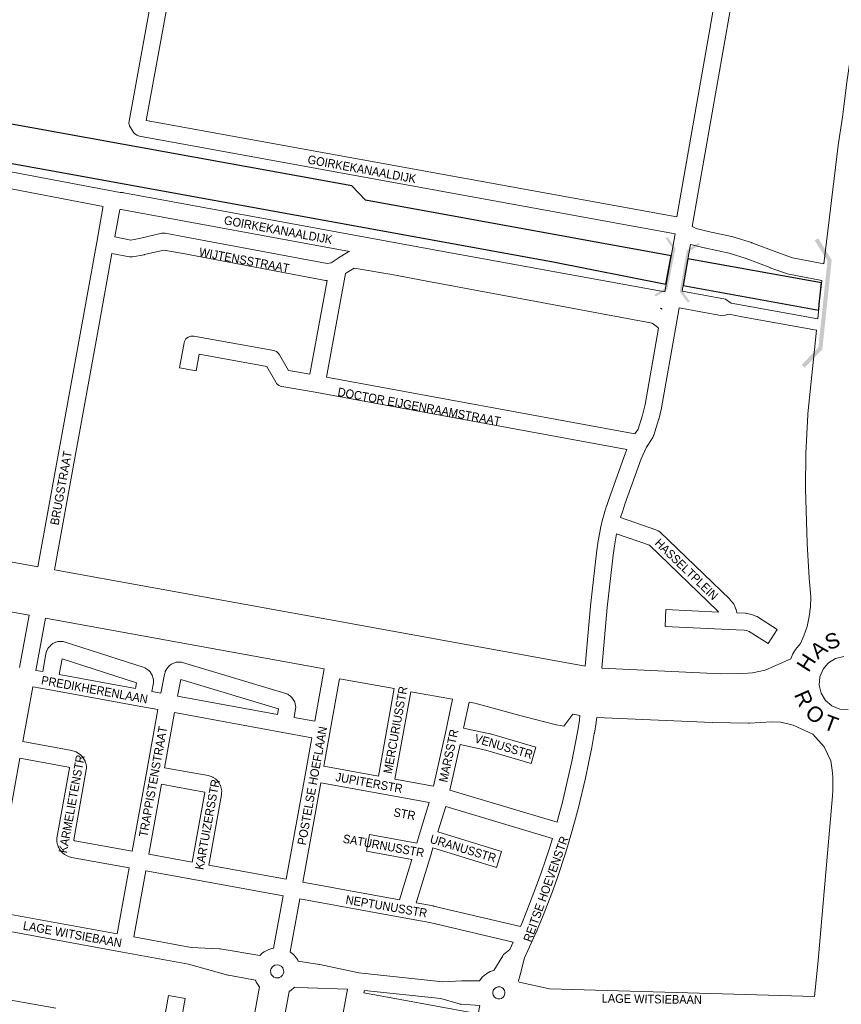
# Model space of a CAD drawing. Header units: metres. Extents: x 123817 to 142006, y 393105 to 406084.
# Tile 84 of 138: x 132020 to 132752, y 398279 to 399156. Entities that reach past the tile are written whole.
import ezdxf
from ezdxf.enums import TextEntityAlignment as Align

# ---------------------------------------------------------------- set-up
doc = ezdxf.new("R2010")
doc.units = ezdxf.units.M
doc.header["$MEASUREMENT"] = 0
doc.styles.add('Style-Arial', font='arial.ttf')

# ---------------------------------------------------------------- blocks, each defined once
blk = doc.blocks.new('gg0-viaduct_97')
at = {"linetype": 'Continuous', "lineweight": 0}
blk.add_hatch(color=7, dxfattribs=at).paths.add_polyline_path([(-55.76, -16.89), (-58, -14), (-40, 0), (40, 0), (58, -14), (55.76, -16.89), (38.75, -3.66), (-38.75, -3.66)])
blk = doc.blocks.new('gg0-viaduct_99')
at = {"linetype": 'Continuous', "lineweight": 0}
blk.add_hatch(color=7, dxfattribs=at).paths.add_polyline_path([(-55.8, -16.9), (-58, -14), (-40, 0), (40, 0), (58, -14), (55.8, -16.9), (38.7, -3.7), (-38.7, -3.7)])
blk = doc.blocks.new('gg0-viaduct_100')
at = {"linetype": 'Continuous', "lineweight": 0}
blk.add_hatch(color=7, dxfattribs=at).paths.add_polyline_path([(-55.8, -16.9), (-58, -14), (-40, 0), (40, 0), (58, -14), (55.8, -16.9), (38.7, -3.7), (-38.7, -3.7)])

msp = doc.modelspace()

# ---------------------------------------------------------------- linework, layer by layer
at = {"color": 9, "linetype": 'Continuous', "lineweight": 0, "flags": 128}
for points in [[(132736.01, 398938.66), (132708.29, 398943.88), (132694.22, 398948.92), (132672.15, 398957.37), (132671.68, 398957.54), (132656.11, 398962.35), (132655.48, 398962.52), (132633.13, 398967.35), (132622.38, 398969.96), (132620.39, 398971.19), (132620.2, 398971.3), (132618.9, 398971.79), (132658.34, 399196.42), (132658.34, 399196.43), (132658.34, 399196.43), (132684.71, 399347.73), (132711.58, 399496.34)], [(132109.75, 399002.11), (132111.94, 399001.95), (132112.71, 399001.86), (132112.76, 399001.85), (132389.23, 398950.94), (132594.65, 398913.68), (132603.75, 398965.36), (132126.76, 399052.1), (132124.35, 399052.99), (132122.35, 399054.66), (132121.93, 399055.22), (132118.72, 399059.87), (132117.84, 399061.57), (132117.39, 399064.13), (132117.63, 399065.5), (132117.51, 399065.48), (132156.62, 399279.72)], [(132605.17, 398980.35), (132132.9, 399066.23), (132171.37, 399277.04), (132367.31, 399241.37), (132367.32, 399241.37), (132367.32, 399241.37), (132642.27, 399191.67), (132605.17, 398980.35)], [(132036.35, 398668.93), (132075.76, 398885.73), (132088.7, 398957.89), (132088.7, 398957.89), (132088.7, 398957.89), (132094.18, 398988.44), (132094.31, 398989.03), (132094.49, 398989.73)], [(132104.77, 398962.53), (132108.89, 398985.5), (132109.02, 398985.99), (132109.42, 398986.53), (132110.04, 398986.98), (132110.16, 398987.04), (132110.46, 398987.02), (132313.7, 398949.59)], [(132734.3, 398923.72), (132704.93, 398929.25), (132703.79, 398929.56), (132689.09, 398934.83), (132688.93, 398934.88), (132667.02, 398943.28), (132651.99, 398947.92), (132629.87, 398952.71), (132629.68, 398952.75), (132617.68, 398955.67), (132617.3, 398955.82), (132609.98, 398914.23), (132648.69, 398906.97), (132653.58, 398903.5)], [(132102.12, 398947.77), (132090.53, 398883.08), (132090.52, 398883.06), (132051.1, 398666.25)], [(132588.96, 398881.41), (132576.94, 398813.28), (132574.67, 398803.83), (132570.71, 398791.42), (132567.98, 398787.21), (132293.31, 398837.58), (132310.33, 398930.06)], [(132523.54, 398580.36), (132528.3, 398633.89), (132528.32, 398634.07), (132533.63, 398681.02), (132533.65, 398681.17), (132534.79, 398689.72), (132534.86, 398690.1), (132537.24, 398702.81), (132537.31, 398703.16), (132538.85, 398709.63), (132538.9, 398709.8), (132538.91, 398709.86), (132540.79, 398716.8), (132540.86, 398717.04), (132542.77, 398723.23), (132542.84, 398723.46), (132544.93, 398729.57), (132544.97, 398729.68), (132559.58, 398770.27), (132559.59, 398770.29), (132559.76, 398770.74), (132560.87, 398773.27), (132283.23, 398824.18), (132260.8, 398828.26), (132253.58, 398829.34), (132253.39, 398829.37), (132250.94, 398830.26), (132248.94, 398831.94), (132248.15, 398833.08), (132240.18, 398847.24), (132179.96, 398858.18), (132177.25, 398843.17), (132162.48, 398845.83), (132166.53, 398868.24), (132166.86, 398869.47), (132168.16, 398871.72), (132170.16, 398873.4), (132172.61, 398874.29), (132175.21, 398874.29), (132175.25, 398874.28), (132246.33, 398861.37), (132248.74, 398860.48), (132250.74, 398858.81), (132251.53, 398857.67), (132259.43, 398843.63), (132263.14, 398843.07), (132263.33, 398843.04), (132263.36, 398843.04), (132278.55, 398840.27), (132293.92, 398923.8)], [(132651.74, 398893.67), (132645.92, 398892.23), (132607.37, 398899.46), (132604.96, 398885.78), (132604.96, 398885.78), (132604.96, 398885.78), (132591.67, 398810.44), (132591.58, 398809.99), (132589.19, 398800.06), (132589.04, 398799.54), (132584.7, 398785.9), (132584.6, 398785.61), (132583.84, 398784.09), (132578.17, 398775.36), (132573.6, 398764.95), (132559.11, 398724.66), (132557.07, 398718.71), (132555.24, 398712.75), (132555.22, 398712.69), (132587.34, 398701.57), (132588.64, 398700.98), (132590.09, 398699.89), (132652.34, 398639.92), (132652.75, 398639.5), (132654.32, 398637.73), (132654.45, 398637.57), (132654.94, 398636.92), (132655.9, 398635.48), (132656.53, 398634.34), (132657.93, 398631.18), (132658.11, 398630.72), (132658.44, 398629.53), (132658.75, 398627.82), (132666.46, 398627.47), (132667.43, 398627.37), (132667.56, 398627.34), (132670.71, 398626.73), (132671.98, 398626.36), (132675.66, 398624.94), (132676.71, 398624.44), (132676.97, 398624.28), (132694.64, 398613.1), (132686.62, 398600.42), (132669.57, 398611.21), (132667.19, 398612.13), (132665.23, 398612.51), (132651.26, 398613.15), (132651.26, 398613.15), (132651.26, 398613.15), (132594.93, 398615.78), (132595.62, 398630.76), (132642.39, 398628.58), (132641.72, 398629.33), (132580.88, 398687.94), (132551.61, 398698.07), (132549.63, 398687.53), (132548.52, 398679.26), (132543.24, 398632.48), (132538.45, 398578.61)], [(132590.56, 398899.18), (132592.04, 398898.91), (132591.91, 398898.17)], [(132019.91, 398579.31), (132028.44, 398625.68)], [(132043.19, 398623), (132034.67, 398576.63), (132040.65, 398575.55), (132043.5, 398591.35), (132043.72, 398592.24), (132044.15, 398593.63), (132044.27, 398593.98), (132044.78, 398595.09), (132045.31, 398596.04), (132046.1, 398597.19), (132046.55, 398597.68), (132048.1, 398599.21), (132049.64, 398600.4), (132050.35, 398600.76), (132052.34, 398601.64), (132054.08, 398602.18), (132054.3, 398602.21), (132055.39, 398602.37), (132056.76, 398602.44), (132057.85, 398602.4), (132058.86, 398602.29), (132059.86, 398602.05), (132130.84, 398579.19), (132132.29, 398578.55), (132132.52, 398578.41), (132133.45, 398577.82), (132135.02, 398576.51), (132136.49, 398574.89), (132136.67, 398574.68), (132137.64, 398573.21), (132138.13, 398572.23), (132138.46, 398571.44), (132138.78, 398570.28), (132139.19, 398568.14), (132139.32, 398566.74), (132139.22, 398565.46), (132137.92, 398557.92), (132145.96, 398556.45), (132149.08, 398573.06), (132149.27, 398573.84), (132149.65, 398575.1), (132149.78, 398575.51), (132150.57, 398577.08), (132151.78, 398578.9), (132152.29, 398579.58), (132153.67, 398580.86), (132155.44, 398582.13), (132156.05, 398582.53), (132157.25, 398583.08), (132158.28, 398583.46), (132159.53, 398583.79), (132160.29, 398583.88), (132162.46, 398584.04), (132164.31, 398583.95), (132165.17, 398583.74), (132257.25, 398556.06), (132258.84, 398555.37), (132259.63, 398554.85), (132261.36, 398553.54), (132262.57, 398552.38), (132263.2, 398551.52), (132264.35, 398549.67), (132265.03, 398548.28), (132265.34, 398547.14), (132265.76, 398545), (132265.89, 398543.57), (132265.79, 398542.32), (132264.51, 398534.78), (132282.94, 398531.41), (132291.37, 398577.88)], [(132123.16, 398560.61), (132055.41, 398572.88), (132057.94, 398586.9), (132124.02, 398565.63), (132123.16, 398560.61)], [(132120.38, 398415.59), (132069.28, 398424.83), (132069.02, 398424.9), (132068.6, 398425.14), (132068.39, 398425.37), (132068.28, 398425.74), (132079.45, 398488.08), (132079.57, 398489.4), (132079.56, 398489.79), (132079.49, 398491.08), (132079.2, 398492.79), (132078.48, 398495.27), (132078.33, 398495.74), (132077.51, 398497.36), (132076.07, 398499.5), (132075.58, 398500.14), (132074.94, 398500.82), (132073.99, 398501.7), (132072.64, 398502.7), (132072.59, 398502.72), (132070.35, 398504), (132068.65, 398504.7), (132067.18, 398505.11), (132066.52, 398505.26), (132023.09, 398513.17), (132031.97, 398561.88), (132045.36, 398559.45), (132127.92, 398544.5), (132143.24, 398541.7), (132133.02, 398485.28), (132120.38, 398415.59)], [(132249.76, 398537.47), (132160.72, 398553.75), (132163.5, 398568.58), (132250.59, 398542.4), (132249.76, 398537.47)], [(132339.49, 398482.45), (132290.92, 398491.31), (132296.36, 398521.34), (132305.03, 398569.15), (132353.68, 398560.33), (132339.49, 398482.45)], [(132388.68, 398473.48), (132354.25, 398479.76), (132368.43, 398557.65), (132405.6, 398550.91), (132399.18, 398521.12), (132388.68, 398473.48)], [(132512.54, 398537.54), (132504.58, 398526.79), (132498.21, 398527.98), (132497.71, 398528.09), (132470.1, 398535.21), (132470.02, 398535.23), (132425.27, 398547.32), (132420.36, 398548.22), (132415.42, 398525.25), (132438.8, 398520.13), (132439.31, 398520), (132479.86, 398508.11), (132475.63, 398493.71), (132435.34, 398505.53), (132412.22, 398510.6), (132403.27, 398469.99), (132498.62, 398441.38), (132499.73, 398445.34), (132503.09, 398458.11), (132509.24, 398483.93), (132512.02, 398496.85), (132514.79, 398510.83), (132517.04, 398523.13), (132518.53, 398532.3), (132519.01, 398536.36)], [(132257.42, 398390.63), (132188.45, 398403.19), (132199.84, 398465.73), (132199.96, 398466.97), (132199.99, 398469.37), (132199.99, 398469.47), (132199.62, 398471.82), (132198.87, 398474.1), (132198.79, 398474.32), (132197.71, 398476.29), (132196.26, 398478.2), (132196.04, 398478.48), (132194.45, 398479.9), (132192.46, 398481.23), (132192.05, 398481.48), (132190.52, 398482.15), (132188.85, 398482.67), (132187.97, 398482.88), (132149.11, 398489.97), (132158, 398539), (132254.54, 398521.35), (132254.54, 398521.35), (132254.54, 398521.35), (132280.26, 398516.65), (132274.82, 398486.62), (132257.42, 398390.63)], [(132533.92, 398534.67), (132533.41, 398530.38), (132533.37, 398530.06), (132531.84, 398520.65), (132531.81, 398520.5), (132529.54, 398508.07), (132529.52, 398507.96), (132526.72, 398493.87), (132526.69, 398493.75), (132523.89, 398480.7), (132523.85, 398480.53), (132517.66, 398454.55), (132517.62, 398454.39), (132514.23, 398441.47), (132514.19, 398441.35), (132511, 398429.97), (132510.96, 398429.86), (132510.96, 398429.84), (132506.42, 398414.78), (132506.38, 398414.65), (132502.65, 398403.06), (132502.61, 398402.94), (132498.7, 398391.42), (132498.66, 398391.3), (132494.55, 398379.84), (132494.53, 398379.81), (132494.48, 398379.67), (132485.7, 398356.96), (132485.64, 398356.79), (132480.97, 398345.54), (132480.89, 398345.37), (132477.13, 398336.92), (132477.13, 398336.91), (132477.11, 398336.87), (132469.77, 398320.7), (132465.82, 398305.59), (132465.77, 398305.41), (132464.23, 398300.08), (132464.65, 398299.49), (132464.92, 398298.98), (132492.02, 398293.01), (132727.89, 398286.25)], [(132006.8, 398423.67), (132020.41, 398498.41), (132063.49, 398490.57), (132063.75, 398490.5), (132064.23, 398490.22), (132064.4, 398489.96), (132064.49, 398489.66), (132053.32, 398427.31), (132053.2, 398425.99), (132053.21, 398425.61), (132053.28, 398424.31), (132053.57, 398422.6), (132054.29, 398420.12), (132054.44, 398419.65), (132054.96, 398418.53), (132055.6, 398417.4), (132056.38, 398416.27), (132056.62, 398416), (132058.37, 398414.1), (132060.13, 398412.7), (132060.18, 398412.67), (132062.42, 398411.39), (132064.13, 398410.69), (132065.61, 398410.28), (132066.28, 398410.13), (132117.7, 398400.84), (132106.99, 398341.92)], [(132173.7, 398405.88), (132135.14, 398412.92), (132146.44, 398475.21), (132184.84, 398468.21), (132184.98, 398468.17), (132184.97, 398467.8), (132173.7, 398405.88)], [(132358.26, 398372.31), (132369.31, 398408.32), (132328.92, 398415.64), (132331.59, 398430.4), (132373.74, 398422.76), (132375.96, 398430.03), (132384.81, 398458.94), (132344.18, 398466.35), (132344.18, 398466.35), (132288.24, 398476.55), (132272.17, 398387.95), (132358.26, 398372.31)], [(132465.95, 398348.69), (132467.15, 398351.38), (132471.75, 398362.45), (132480.46, 398384.99), (132484.51, 398396.3), (132488.39, 398407.71), (132492.08, 398419.18), (132494.43, 398426.97), (132399.44, 398455.48), (132392.5, 398432.81), (132449.12, 398415.45), (132444.73, 398401.11), (132388.11, 398418.47), (132386.12, 398412), (132386.12, 398412), (132386.12, 398412), (132373.12, 398369.61), (132388.32, 398366.85), (132388.68, 398366.77), (132465.95, 398348.69)], [(132234.01, 398322.73), (132198.69, 398328.67), (132197.79, 398328.77), (132172.96, 398329.9), (132121.75, 398339.23), (132132.46, 398398.16), (132178.39, 398389.78), (132178.39, 398389.78), (132178.39, 398389.78), (132254.73, 398375.87), (132246.22, 398329.18), (132244.98, 398329.01), (132244.68, 398328.97), (132243.64, 398328.71), (132242.09, 398328.2), (132240.83, 398327.65), (132237.97, 398326.08), (132237.81, 398326), (132236.48, 398325.02), (132234.08, 398322.8), (132234.01, 398322.73)], [(132396.86, 398299.34), (132413.79, 398300.18), (132414.17, 398300.19), (132429.41, 398300.16), (132429.46, 398300.24), (132431.93, 398303.47), (132432.14, 398303.73), (132433.63, 398305.09), (132436.98, 398307.39), (132437.49, 398307.71), (132439.1, 398308.41), (132442.45, 398309.4), (132450.41, 398322.59), (132451.08, 398323.53), (132452.25, 398324.65), (132456.61, 398328.02), (132459.67, 398334.75), (132385.45, 398352.12), (132362.13, 398356.36), (132269.49, 398373.19), (132260.89, 398326.04), (132261.58, 398325.57), (132262.87, 398324.57), (132263.87, 398323.63), (132266.03, 398321.18), (132266.16, 398321.03), (132266.84, 398320.08), (132267.69, 398318.67), (132268.16, 398317.69), (132287.05, 398314.88), (132287.25, 398314.85), (132287.54, 398314.79), (132322.11, 398307.26), (132396.86, 398299.34)], [(132106.99, 398341.92), (131995.62, 398362.17)], [(132218, 398208.38), (132233.8, 398294.74), (132233.34, 398295.21), (132233.04, 398295.59), (132232.08, 398296.91), (132231.58, 398297.68), (132230.78, 398299.11), (132230.27, 398300.21), (132230.22, 398300.36), (132230.1, 398300.71), (132206.06, 398305.18), (132205.41, 398305.33), (132170.42, 398315.11), (132111.69, 398325.82), (131985.56, 398348.76), (131962.7, 398352.91), (131951.99, 398293.77), (132052.45, 398275.9)], [(132249.06, 398302.75), (132248.58, 398302.79), (132248.05, 398302.89), (132246.4, 398303.57), (132244.66, 398305.11), (132244.43, 398305.43), (132244.19, 398305.85), (132243.66, 398307.42), (132243.62, 398307.84), (132243.62, 398307.84), (132243.62, 398307.85), (132243.52, 398309.07), (132243.56, 398309.45), (132243.86, 398310.66), (132244.01, 398311.01), (132244.92, 398312.4), (132245.97, 398313.36), (132247.42, 398314.16), (132247.67, 398314.24), (132249.31, 398314.46), (132250.95, 398314.28), (132251.22, 398314.2), (132252.89, 398313.33), (132253.09, 398313.17), (132254.34, 398311.76), (132254.48, 398311.53), (132255.12, 398309.82), (132255.25, 398308.41), (132255.23, 398308.06), (132254.85, 398306.56), (132254.5, 398305.91), (132254.06, 398305.08), (132253.9, 398304.87), (132252.66, 398303.78), (132251.19, 398303.03), (132251.15, 398303.02), (132251.15, 398303.02), (132251.15, 398303.02), (132250.94, 398302.95), (132249.06, 398302.75)], [(132294.12, 398194.54), (132244.19, 398203.62), (132259.99, 398290.69), (132260.32, 398290.86), (132260.65, 398291.03), (132261.84, 398291.88), (132264.3, 398294.03), (132264.93, 398294.68), (132276.51, 398294.01), (132276.66, 398294), (132311.99, 398292.67), (132310.54, 398284.72), (132310.54, 398284.72), (132310.54, 398284.72), (132294.12, 398194.54)], [(132428.14, 398268.98), (132429.88, 398278.2), (132413.11, 398279.46), (132412.37, 398279.55), (132411.6, 398279.73), (132395.21, 398284.43), (132327.05, 398291.65), (132326.64, 398289.41), (132423.62, 398271.76), (132426.02, 398270.87), (132428.02, 398269.2), (132428.14, 398268.98)], [(132447.55, 398284.13), (132447.38, 398284.13), (132445.86, 398284.17), (132444.27, 398284.74), (132442.93, 398285.76), (132441.97, 398287.16), (132441.87, 398287.49), (132441.87, 398287.5), (132441.87, 398287.5), (132441.48, 398288.78), (132441.53, 398290.47), (132442.09, 398292.06), (132443.12, 398293.41), (132444.51, 398294.37), (132446.13, 398294.85), (132446.76, 398294.83), (132447.82, 398294.81), (132449.42, 398294.24), (132450.57, 398293.36), (132451.75, 398291.74), (132452.15, 398290.4), (132452.2, 398290.2), (132452.16, 398288.51), (132451.6, 398286.91), (132450.57, 398285.57), (132449.18, 398284.61), (132447.55, 398284.13)], [(132141.1, 398222.36), (132152.62, 398287.03), (132167.39, 398284.4), (132155.86, 398219.68)]]:
    msp.add_lwpolyline(points, dxfattribs=at)
at = {"color": 1, "linetype": 'Continuous', "lineweight": 0, "flags": 128}
for points in [[(132736.01, 398938.66), (132748.91, 399043.86), (132748.96, 399044.25), (132752.7, 399069.28), (132756.42, 399097.91), (132756.45, 399098.15), (132767.44, 399173.27), (132767.47, 399173.52), (132784.16, 399275.89), (132784.26, 399276.45), (132797.83, 399343.6), (132797.85, 399343.69), (132821.97, 399459.32), (132822.08, 399459.8), (132825.05, 399472.01)], [(132730.75, 398889.49), (132732.13, 398902.8), (132734.3, 398923.72)], [(132729.71, 398879.52), (132721.86, 398804.93), (132721.79, 398804.04), (132720.25, 398770.1), (132720.24, 398769.61), (132719.85, 398738.73), (132719.89, 398738.73), (132719.85, 398738.54), (132719.86, 398738.13), (132721.19, 398689.92), (132721.22, 398689.34), (132723.22, 398658.98), (132723.24, 398658.71), (132724.63, 398642.08), (132724.34, 398633.31), (132723.18, 398624.45), (132721.18, 398615.74), (132718.36, 398607.26), (132715.32, 398600.41), (132711.01, 398595.32), (132710.96, 398595.26), (132708.57, 398591.31), (132706.73, 398586.82), (132684.01, 398576.9), (132672.71, 398574.31), (132664.08, 398573.92), (132644.35, 398573.59), (132538.45, 398578.61)], [(132036.35, 398668.93), (131910.91, 398691.78), (131715.62, 398727.33)], [(132028.44, 398625.68), (131707.77, 398684.07)], [(132523.54, 398580.36), (132306.6, 398619.8), (132051.1, 398666.25)], [(132043.19, 398623), (132158.82, 398601.98), (132291.37, 398577.88)], [(132757.72, 398541.65), (132750.3, 398542.21), (132743.41, 398545.03), (132737.73, 398549.85), (132733.81, 398556.18), (132732.05, 398563.42), (132732.6, 398570.85), (132735.43, 398577.73), (132739.6, 398582.66), (132739.6, 398582.66), (132740.25, 398583.42), (132746.58, 398587.33), (132753.82, 398589.09)], [(132512.54, 398537.54), (132517.36, 398536.66), (132519.01, 398536.36)], [(132727.89, 398286.25), (132730.98, 398318.22), (132743.86, 398465.01), (132744.09, 398469.57), (132744.1, 398481.68), (132743.65, 398487.67), (132742.34, 398496.07), (132736.31, 398508.64), (132726.38, 398519.76), (132708.85, 398527.94), (132697.74, 398530.48), (132689.66, 398530.85), (132670.01, 398529.72), (132668.95, 398529.7), (132637.12, 398530.13), (132636.67, 398530.15), (132533.92, 398534.67)]]:
    msp.add_lwpolyline(points, dxfattribs=at)
at = {"flags": 128}
for points in [[(131299.03, 399153.33), (131321.07, 399149.24), (131351.6, 399148.09), (132493.69, 398940.54), (132595.35, 398920.41), (132600.11, 398945.77), (132327.93, 398995.39), (132315.96, 399007.93), (131369.23, 399179.77), (131335.69, 399182.02), (131268.88, 399193.34), (131277, 399175.76), (131283.12, 399162.5), (131283.76, 399161.12), (131285.76, 399160.41)], [(132734.12, 398921.57), (132615, 398943.02), (132610.85, 398919.26), (132731.58, 398897.27), (132732.13, 398902.8)]]:
    msp.add_lwpolyline(points, close=True, dxfattribs=at)
at = {"color": 191, "linetype": 'Continuous', "lineweight": 0, "flags": 128}
for points in [[(132109.75, 399002.11), (132001.06, 399022.64), (132001.01, 399022.65), (131498.86, 399114.03), (131325.07, 399145.66), (131325.03, 399145.67), (131324.89, 399145.69), (131320.46, 399146.39), (131311.46, 399148.61), (131307.5, 399149.84), (131303.6, 399151.25), (131299.94, 399152.85), (131285.76, 399160.41), (131283.76, 399161.12)], [(131504.17, 399097.82), (131998.3, 399007.9), (132094.49, 398989.73)]]:
    msp.add_lwpolyline(points, dxfattribs=at)
at = {"color": 6, "linetype": 'Continuous', "lineweight": 0, "flags": 128}
for points in [[(132104.77, 398962.53), (132119.25, 398959.74), (132127.99, 398961.42), (132146.57, 398965.76), (132146.98, 398965.85), (132149.58, 398965.85), (132149.62, 398965.84), (132168.35, 398962.44), (132168.4, 398962.43), (132293.92, 398938.8), (132297.35, 398939.4), (132299.32, 398940.73), (132303.8, 398943.75), (132304.05, 398943.92), (132312.38, 398949.06), (132312.57, 398949.18), (132313.7, 398949.59)], [(132293.92, 398923.8), (132292.56, 398923.8), (132292.48, 398923.81), (132165.65, 398947.69), (132148.47, 398950.8), (132131.26, 398946.78), (132130.96, 398946.71), (132120.66, 398944.74), (132120.55, 398944.72), (132117.95, 398944.72), (132117.83, 398944.74), (132102.12, 398947.77)], [(132588.96, 398881.41), (132588.04, 398882.04), (132583.34, 398885.81), (132484.75, 398904.09), (132484.74, 398904.09), (132381.11, 398923.48), (132381.07, 398923.49), (132351.47, 398929.17), (132317.86, 398934.82), (132312.07, 398931.24), (132310.33, 398930.06)], [(132590.56, 398899.18), (132591.27, 398898.69), (132591.91, 398898.17)]]:
    msp.add_lwpolyline(points, dxfattribs=at)
at = {"color": 111, "linetype": 'Continuous', "lineweight": 0, "flags": 128}
for points in [[(132730.75, 398889.49), (132665.11, 398901.33), (132653.58, 398903.5)], [(132729.71, 398879.52), (132663.31, 398891.49), (132663.27, 398891.49), (132651.74, 398893.67)]]:
    msp.add_lwpolyline(points, dxfattribs=at)

# ---------------------------------------------------------------- block references
at = {"color": 7, "linetype": 'Continuous', "lineweight": 0, "xscale": 0.4642726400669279, "zscale": 0.4642726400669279}
for name, p, yscale, rotation in [('gg0-viaduct_99', (132600.46, 398934.18), 0.622922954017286, 258.8800536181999), ('gg0-viaduct_100', (132611.01, 398932.15), 0.6229229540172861, 80.19390724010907)]:
    msp.add_blockref(name, p, dxfattribs=dict(at, yscale=yscale, rotation=rotation))
at = {"color": 7, "linetype": 'Continuous', "lineweight": 0, "rotation": 264.0225235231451}
msp.add_blockref('gg0-viaduct_97', (132739, 398902.24), dxfattribs=at)

# ---------------------------------------------------------------- texts
at = {"color": 8, "style": 'Style-Arial', "width": 0.909091}
for s, rotation, p in [('GOIRKEKANAALDIJK', 349.63623, (132324.86, 399022.89)), ('GOIRKEKANAALDIJK', 349.54191, (132250.38, 398968.78)), ('WIJTENSSTRAAT', 349.42265, (132220.18, 398941.89)), ('DOCTOR EIJGENRAAMSTRAAT', 349.61181, (132375.86, 398811.52)), ('BRUGSTRAAT', 79.63515, (132056.99, 398738.97)), ('HASSELTPLEIN', 316.05345, (132613.9, 398666.63)), ('PREDIKHERENLAAN', 349.68798, (132086.83, 398559.48)), ('MERCURIUSSTR', 79.70031, (132354.72, 398523.61)), ('TRAPPISTENSTRAAT', 79.71156, (132138.91, 398477.58)), ('POSTELSE HOEFLAAN', 79.65873, (132280.67, 398473.91)), ('MARSSTR', 77.8229, (132402.09, 398500.61)), ('VENUSSTR', 343.62567, (132451.14, 398508.9)), ('KARMELIETENSTR', 79.66539, (132066.39, 398457.7)), ('JUPITERSTR', 349.69365, (132331.33, 398476.56)), ('KARTUIZERSSTR', 79.73406, (132187.28, 398439.4)), ('STR', 349.78689, (132362.83, 398448.81)), ('SATURNUSSTR', 349.78689, (132344.19, 398420.51)), ('URANUSSTR', 342.96759, (132415.03, 398418.06)), ('NEPTUNUSSTR', 350.25806, (132346.77, 398366.54)), ('LAGE WITSIEBAAN', 349.69365, (132067.17, 398341.72)), ('LAGE WITSIEBAAN', 359.16345, (132582.98, 398284.02))]:
    msp.add_text(s, height=7.7, rotation=rotation, dxfattribs=at).set_placement(p, align=Align.MIDDLE_CENTER)
at = {"style": 'Style-Arial'}
for s, rotation, p in [('S', 20.55531, (132743.71, 398602.88)), ('A', 38.88076, (132731.48, 398595.21)), ('H', 57.2062, (132720.5, 398583.51)), ('R', 293.61051, (132718.36, 398551.63)), ('O', 321.09868, (132728.41, 398537.58)), ('T', 339.42412, (132742.51, 398529.28))]:
    msp.add_text(s, height=13.6, rotation=rotation, dxfattribs=at).set_placement(p, align=Align.MIDDLE_CENTER)
at = {"color": 8, "insert": (132488.7, 398381.94), "char_height": 7.7, "attachment_point": 5, "rotation": 70.30405, "style": 'Style-Arial'}
msp.add_mtext('\\H1x;\\W0.909091;REITSE HOEVENSTR', dxfattribs=at)

doc.saveas('drawing.dxf')
